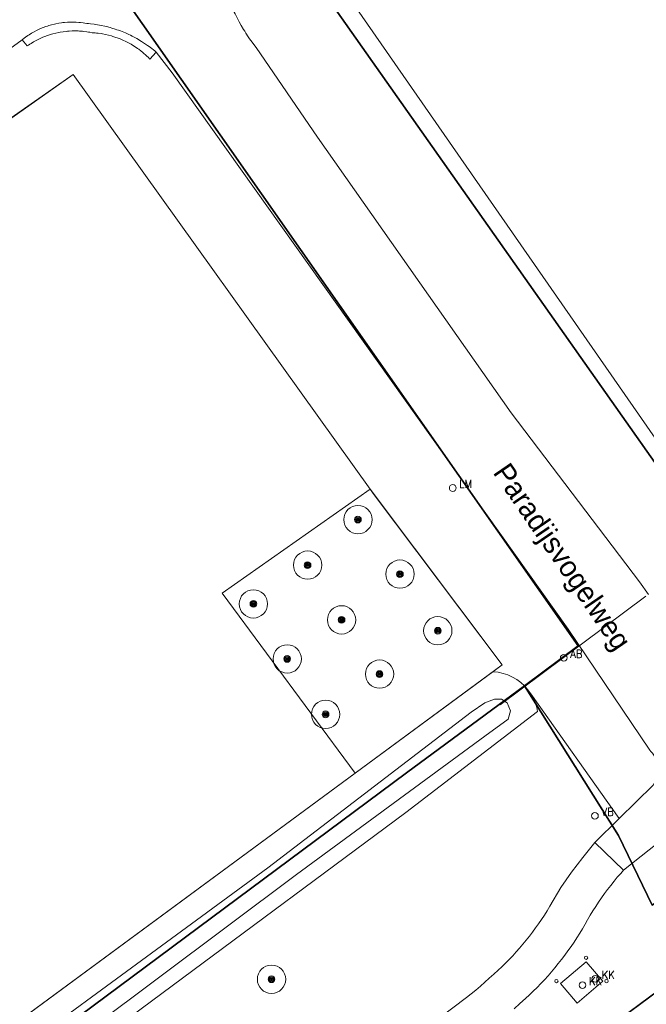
# Model space of a CAD drawing. Header units: metres. Extents: x 150385 to 171486, y 478588 to 485023.
# Tile 95 of 256: x 150743 to 150790, y 484127 to 484201. Entities that reach past the tile are written whole.
import ezdxf
from ezdxf.lldxf.tags import DXFTag

# ---------------------------------------------------------------- set-up
doc = ezdxf.new("R2010")
doc.units = ezdxf.units.M
doc.layers.add('B-WE-KG-GRENS_PERCEEL-GV', color=150, linetype='KG-PERCEEL', lineweight=30, true_color=0x007fff)
for name, color, linetype, lineweight in [('TOP-L-duiker', 7, 'Continuous', 0), ('TOP-L-terrein schutting raster hek leuning', 7, 'Continuous', 0), ('TOP-L-topo objecten punt', 7, 'Continuous', 0), ('TOP-L-topo objecten vlak', 7, 'Continuous', 0), ('TOP-T-topo huisnummering naamgeving', 7, 'Continuous', 0)]:
    doc.layers.add(name, color=color, linetype=linetype, lineweight=lineweight)
doc.styles.get("Standard").update_dxf_attribs({"font": 'NLCS-ISO.ttf'})
doc.styles.add('Style-INTL_ISO', font='INTL_ISO.shx')
doc.styles.add('Style-STANDARD', font='STANDARD.shx')
tags = doc.linetypes.add('KG-PERCEEL', pattern='A,5.5,-2,["P",Standard,S=1.8,R=0,X=-0.5,Y=-0.9],-2,5.5,-2,[5,NLCS.shx,S=0.75,R=0,X=0,Y=0],-2', length=19).pattern_tags.tags
tags[6] = DXFTag(74, 10)

# ---------------------------------------------------------------- blocks, each defined once
blk = doc.blocks.new('24')
at = {"layer": 'TOP-L-topo objecten punt'}
for radius in [1.056, 0.25, 0.182, 0.115, 0.05]:
    blk.add_circle((0, 0), radius, dxfattribs=at)
blk = doc.blocks.new('10')
at = {"layer": 'TOP-L-topo objecten punt'}
blk.add_circle((0, 0), 0.125, dxfattribs=at)
blk = doc.blocks.new('16')
at = {"layer": 'TOP-L-topo objecten punt'}
blk.add_circle((0, 0), 0.25, dxfattribs=at)
at = {"layer": 'TOP-L-topo objecten punt', "style": 'Style-STANDARD'}
blk.add_text('LM', height=0.6, dxfattribs=at).set_placement((0.483, 0))
blk = doc.blocks.new('119')
at = {"layer": 'TOP-L-topo objecten punt'}
blk.add_circle((0, 0), 0.25, dxfattribs=at)
at = {"layer": 'TOP-L-topo objecten punt', "style": 'Style-STANDARD'}
blk.add_text('KK', height=0.6, dxfattribs=at).set_placement((0.483, 0))
blk = doc.blocks.new('11')
at = {"layer": 'TOP-L-topo objecten punt'}
blk.add_circle((0, 0), 0.25, dxfattribs=at)
at = {"layer": 'TOP-L-topo objecten punt', "style": 'Style-STANDARD'}
blk.add_text('AB', height=0.6, dxfattribs=at).set_placement((0.483, 0))
blk = doc.blocks.new('14')
at = {"layer": 'TOP-L-topo objecten punt'}
blk.add_circle((0, 0), 0.25, dxfattribs=at)
at = {"layer": 'TOP-L-topo objecten punt', "style": 'Style-STANDARD'}
blk.add_text('VB', height=0.6, dxfattribs=at).set_placement((0.483, 0))

msp = doc.modelspace()

# ---------------------------------------------------------------- linework, layer by layer
at = {"layer": 'B-WE-KG-GRENS_PERCEEL-GV', "flags": 128}
for points in [[(150591.826, 483953.175), (150601.42, 483960.227), (150648.59, 483994.438), (150698.257, 484031.125), (150745.212, 484066.064), (150777.468, 484089.91), (150781.352, 484092.781), (150793.617, 484101.849), (150830.296, 484128.87), (150841.252, 484136.941), (150890.086, 484173.073), (150956.325, 484223.211), (151003.349, 484257.776), (151044.286, 484288.132), (151171.825, 484381.841), (151223.385, 484419.519), (151275.159, 484456.83), (151325.706, 484493.412), (151381.752, 484533.6), (151437.187, 484572.36), (151487.672, 484608.36), (151487.953, 484608.557), (151486.392, 484616.013), (151507.34, 484630.967), (151519.378, 484630.635), (151543.495, 484629.971), (151549.609, 484634.703), (151569.111, 484648.148), (151560.897, 484659.805), (151559.866, 484661.268), (151558.573, 484663.103), (151547.551, 484678.744), (151547.4, 484678.958), (151542.921, 484685.316), (151537.85, 484692.556), (151537.635, 484692.524), (151537.308, 484692.468), (151536.984, 484692.405), (151536.661, 484692.333), (151536.339, 484692.254), (151536.02, 484692.167), (151535.703, 484692.072), (151535.388, 484691.97), (151535.076, 484691.86), (151534.767, 484691.743), (151534.46, 484691.618), (151534.157, 484691.486), (151533.857, 484691.347), (151533.56, 484691.2), (151533.267, 484691.046), (151532.978, 484690.885), (151532.693, 484690.718), (151532.412, 484690.543), (151518.999, 484681.215), (151508.855, 484674.342), (151508.442, 484674.145), (151508.141, 484674.012), (151507.683, 484673.827), (151507.374, 484673.713), (151507.062, 484673.606), (151506.748, 484673.506), (151506.431, 484673.415), (151506.113, 484673.331), (151505.631, 484673.22), (151505.308, 484673.155), (151504.983, 484673.099), (151504.658, 484673.05), (151504.331, 484673.009), (151504.003, 484672.977), (151503.51, 484672.942), (151503.181, 484672.93), (151502.851, 484672.925), (151502.522, 484672.928), (151502.192, 484672.939), (151501.863, 484672.958), (151501.535, 484672.985), (151501.208, 484673.02), (151500.881, 484673.064), (151500.513, 484673.145), (151500.099, 484673.266), (151499.686, 484673.395), (151499.277, 484673.532), (151498.869, 484673.676), (151498.352, 484673.87), (151491.53, 484659.381), (151486.858, 484649.426), (151488.836, 484646.785), (151492.168, 484641.993), (151492.555, 484641.358), (151492.998, 484640.761), (151493.139, 484640.604), (151493.495, 484640.208), (151494.04, 484639.702), (151494.629, 484639.249), (151495.695, 484638.674), (151496.809, 484638.199), (151497.961, 484637.825), (151499.142, 484637.558), (151500.342, 484637.398), (151484.047, 484625.98), (151485.734, 484628.671), (151486.909, 484631.621), (151487.535, 484634.734), (151487.568, 484636.666), (151474.546, 484627.462), (151424.221, 484591.809), (151369.104, 484552.571), (151315.105, 484513.686), (151261.216, 484475.086), (151210.134, 484438.358), (151160.302, 484401.651), (151108.222, 484363.896), (151031.743, 484307.803), (150989.814, 484276.725), (150942.096, 484241.398), (150875.269, 484191.738), (150828.203, 484156.064), (150780.63, 484120.834), (150731.983, 484084.647), (150684.688, 484049.812), (150635.167, 484013.493), (150588.35, 483979.427), (150577.918, 483971.759)], [(150591.826, 483953.175), (150601.42, 483960.227), (150648.59, 483994.438), (150698.257, 484031.125), (150745.212, 484066.064), (150793.617, 484101.849), (150830.296, 484128.87), (150841.252, 484136.941), (150890.086, 484173.073), (150956.325, 484223.211), (151003.349, 484257.776), (151044.286, 484288.132), (151171.825, 484381.841), (151223.385, 484419.519), (151275.159, 484456.83), (151325.706, 484493.412), (151381.752, 484533.6), (151437.187, 484572.36), (151487.672, 484608.36), (151487.953, 484608.557), (151486.392, 484616.013), (151507.34, 484630.967), (151519.378, 484630.635), (151543.495, 484629.971), (151549.609, 484634.703), (151569.111, 484648.148), (151560.897, 484659.805), (151559.866, 484661.268), (151558.573, 484663.103), (151547.551, 484678.744), (151547.4, 484678.958), (151542.921, 484685.316), (151537.85, 484692.556), (151537.635, 484692.524), (151537.308, 484692.468), (151536.984, 484692.405), (151536.661, 484692.333), (151536.339, 484692.254), (151536.02, 484692.167), (151535.703, 484692.072), (151535.388, 484691.97), (151535.076, 484691.86), (151534.767, 484691.743), (151534.46, 484691.618), (151534.157, 484691.486), (151533.857, 484691.347), (151533.56, 484691.2), (151533.267, 484691.046), (151532.978, 484690.885), (151532.693, 484690.718), (151532.412, 484690.543), (151518.999, 484681.215), (151508.855, 484674.342), (151508.442, 484674.145), (151508.141, 484674.012), (151507.683, 484673.827), (151507.374, 484673.713), (151507.062, 484673.606), (151506.748, 484673.506), (151506.431, 484673.415), (151506.113, 484673.331), (151505.631, 484673.22), (151505.308, 484673.155), (151504.983, 484673.099), (151504.658, 484673.05), (151504.331, 484673.009), (151504.003, 484672.977), (151503.51, 484672.942), (151503.181, 484672.93), (151502.851, 484672.925), (151502.522, 484672.928), (151502.192, 484672.939), (151501.863, 484672.958), (151501.535, 484672.985), (151501.208, 484673.02), (151500.881, 484673.064), (151500.513, 484673.145), (151500.099, 484673.266), (151499.686, 484673.395), (151499.277, 484673.532), (151498.869, 484673.676), (151498.352, 484673.87), (151491.53, 484659.381), (151486.858, 484649.426), (151488.836, 484646.785), (151492.168, 484641.993), (151492.555, 484641.358), (151492.998, 484640.761), (151493.139, 484640.604), (151493.495, 484640.208), (151494.04, 484639.702), (151494.629, 484639.249), (151495.695, 484638.674), (151496.809, 484638.199), (151497.961, 484637.825), (151499.142, 484637.558), (151500.342, 484637.398), (151484.047, 484625.98), (151485.734, 484628.671), (151486.909, 484631.621), (151487.535, 484634.734), (151487.568, 484636.666), (151474.546, 484627.462), (151424.221, 484591.809), (151369.104, 484552.571), (151315.105, 484513.686), (151261.216, 484475.086), (151210.134, 484438.358), (151160.302, 484401.651), (151108.222, 484363.896), (151031.743, 484307.803), (150989.814, 484276.725), (150942.096, 484241.398), (150875.269, 484191.738), (150828.203, 484156.064), (150780.63, 484120.834), (150731.983, 484084.647), (150684.688, 484049.812), (150635.167, 484013.493), (150588.35, 483979.427), (150577.918, 483971.759)], [(150591.826, 483953.175), (150601.42, 483960.227), (150648.59, 483994.438), (150698.257, 484031.125), (150745.212, 484066.064), (150777.468, 484089.91), (150781.352, 484092.781), (150793.617, 484101.849), (150830.296, 484128.87), (150841.252, 484136.941), (150890.086, 484173.073), (150956.325, 484223.211), (151003.349, 484257.776), (151044.286, 484288.132), (151171.825, 484381.841), (151223.385, 484419.519), (151275.159, 484456.83), (151325.706, 484493.412), (151381.752, 484533.6), (151437.187, 484572.36), (151487.672, 484608.36), (151487.953, 484608.557), (151486.392, 484616.013), (151507.34, 484630.967), (151519.378, 484630.635), (151543.495, 484629.971), (151549.609, 484634.703), (151569.111, 484648.148), (151560.897, 484659.805), (151559.866, 484661.268), (151558.573, 484663.103), (151547.551, 484678.744), (151547.4, 484678.958), (151542.921, 484685.316), (151537.85, 484692.556), (151537.635, 484692.524), (151537.308, 484692.468), (151536.984, 484692.405), (151536.661, 484692.333), (151536.339, 484692.254), (151536.02, 484692.167), (151535.703, 484692.072), (151535.388, 484691.97), (151535.076, 484691.86), (151534.767, 484691.743), (151534.46, 484691.618), (151534.157, 484691.486), (151533.857, 484691.347), (151533.56, 484691.2), (151533.267, 484691.046), (151532.978, 484690.885), (151532.693, 484690.718), (151532.412, 484690.543), (151518.999, 484681.215), (151508.855, 484674.342), (151508.442, 484674.145), (151508.141, 484674.012), (151507.683, 484673.827), (151507.374, 484673.713), (151507.062, 484673.606), (151506.748, 484673.506), (151506.431, 484673.415), (151506.113, 484673.331), (151505.631, 484673.22), (151505.308, 484673.155), (151504.983, 484673.099), (151504.658, 484673.05), (151504.331, 484673.009), (151504.003, 484672.977), (151503.51, 484672.942), (151503.181, 484672.93), (151502.851, 484672.925), (151502.522, 484672.928), (151502.192, 484672.939), (151501.863, 484672.958), (151501.535, 484672.985), (151501.208, 484673.02), (151500.881, 484673.064), (151500.513, 484673.145), (151500.099, 484673.266), (151499.686, 484673.395), (151499.277, 484673.532), (151498.869, 484673.676), (151498.352, 484673.87), (151491.53, 484659.381), (151486.858, 484649.426), (151488.836, 484646.785), (151492.168, 484641.993), (151492.555, 484641.358), (151492.998, 484640.761), (151493.139, 484640.604), (151493.495, 484640.208), (151494.04, 484639.702), (151494.629, 484639.249), (151495.695, 484638.674), (151496.809, 484638.199), (151497.961, 484637.825), (151499.142, 484637.558), (151500.342, 484637.398), (151484.047, 484625.98), (151485.734, 484628.671), (151486.909, 484631.621), (151487.535, 484634.734), (151487.568, 484636.666), (151474.546, 484627.462), (151424.221, 484591.809), (151369.104, 484552.571), (151315.105, 484513.686), (151261.216, 484475.086), (151210.134, 484438.358), (151160.302, 484401.651), (151108.222, 484363.896), (151031.743, 484307.803), (150989.814, 484276.725), (150942.096, 484241.398), (150875.269, 484191.738), (150828.203, 484156.064), (150780.63, 484120.834), (150731.983, 484084.647), (150684.688, 484049.812), (150635.167, 484013.493), (150588.35, 483979.427), (150577.918, 483971.759)], [(150591.826, 483953.175), (150601.42, 483960.227), (150648.59, 483994.438), (150698.257, 484031.125), (150745.212, 484066.064), (150777.468, 484089.91), (150781.352, 484092.781), (150793.617, 484101.849), (150830.296, 484128.87), (150841.252, 484136.941), (150890.086, 484173.073), (150956.325, 484223.211), (151003.349, 484257.776), (151044.286, 484288.132), (151171.825, 484381.841), (151223.385, 484419.519), (151275.159, 484456.83), (151325.706, 484493.412), (151381.752, 484533.6), (151437.187, 484572.36), (151487.672, 484608.36), (151487.953, 484608.557), (151486.392, 484616.013), (151507.34, 484630.967), (151519.378, 484630.635), (151543.495, 484629.971), (151549.609, 484634.703), (151569.111, 484648.148), (151560.897, 484659.805), (151559.866, 484661.268), (151558.573, 484663.103), (151547.551, 484678.744), (151547.4, 484678.958), (151542.921, 484685.316), (151537.85, 484692.556), (151537.635, 484692.524), (151537.308, 484692.468), (151536.984, 484692.405), (151536.661, 484692.333), (151536.339, 484692.254), (151536.02, 484692.167), (151535.703, 484692.072), (151535.388, 484691.97), (151535.076, 484691.86), (151534.767, 484691.743), (151534.46, 484691.618), (151534.157, 484691.486), (151533.857, 484691.347), (151533.56, 484691.2), (151533.267, 484691.046), (151532.978, 484690.885), (151532.693, 484690.718), (151532.412, 484690.543), (151518.999, 484681.215), (151508.855, 484674.342), (151508.442, 484674.145), (151508.141, 484674.012), (151507.683, 484673.827), (151507.374, 484673.713), (151507.062, 484673.606), (151506.748, 484673.506), (151506.431, 484673.415), (151506.113, 484673.331), (151505.631, 484673.22), (151505.308, 484673.155), (151504.983, 484673.099), (151504.658, 484673.05), (151504.331, 484673.009), (151504.003, 484672.977), (151503.51, 484672.942), (151503.181, 484672.93), (151502.851, 484672.925), (151502.522, 484672.928), (151502.192, 484672.939), (151501.863, 484672.958), (151501.535, 484672.985), (151501.208, 484673.02), (151500.881, 484673.064), (151500.513, 484673.145), (151500.099, 484673.266), (151499.686, 484673.395), (151499.277, 484673.532), (151498.869, 484673.676), (151498.352, 484673.87), (151491.53, 484659.381), (151486.858, 484649.426), (151488.836, 484646.785), (151492.168, 484641.993), (151492.555, 484641.358), (151492.998, 484640.761), (151493.139, 484640.604), (151493.495, 484640.208), (151494.04, 484639.702), (151494.629, 484639.249), (151495.695, 484638.674), (151496.809, 484638.199), (151497.961, 484637.825), (151499.142, 484637.558), (151500.342, 484637.398), (151484.047, 484625.98), (151485.734, 484628.671), (151486.909, 484631.621), (151487.535, 484634.734), (151487.568, 484636.666), (151474.546, 484627.462), (151424.221, 484591.809), (151369.104, 484552.571), (151315.105, 484513.686), (151261.216, 484475.086), (151210.134, 484438.358), (151160.302, 484401.651), (151108.222, 484363.896), (151031.743, 484307.803), (150989.814, 484276.725), (150942.096, 484241.398), (150875.269, 484191.738), (150828.203, 484156.064), (150780.63, 484120.834), (150731.983, 484084.647), (150684.688, 484049.812), (150635.167, 484013.493), (150588.35, 483979.427), (150577.918, 483971.759)], [(150591.826, 483953.175), (150601.42, 483960.227), (150648.59, 483994.438), (150698.257, 484031.125), (150745.212, 484066.064), (150793.617, 484101.849), (150830.296, 484128.87), (150841.252, 484136.941), (150890.086, 484173.073), (150956.325, 484223.211), (151003.349, 484257.776), (151044.286, 484288.132), (151171.825, 484381.841), (151223.385, 484419.519), (151275.159, 484456.83), (151325.706, 484493.412), (151381.752, 484533.6), (151437.187, 484572.36), (151487.672, 484608.36), (151487.953, 484608.557), (151486.392, 484616.013), (151507.34, 484630.967), (151519.378, 484630.635), (151543.495, 484629.971), (151549.609, 484634.703), (151569.111, 484648.148), (151560.897, 484659.805), (151559.866, 484661.268), (151558.573, 484663.103), (151547.551, 484678.744), (151547.4, 484678.958), (151542.921, 484685.316), (151537.85, 484692.556), (151537.635, 484692.524), (151537.308, 484692.468), (151536.984, 484692.405), (151536.661, 484692.333), (151536.339, 484692.254), (151536.02, 484692.167), (151535.703, 484692.072), (151535.388, 484691.97), (151535.076, 484691.86), (151534.767, 484691.743), (151534.46, 484691.618), (151534.157, 484691.486), (151533.857, 484691.347), (151533.56, 484691.2), (151533.267, 484691.046), (151532.978, 484690.885), (151532.693, 484690.718), (151532.412, 484690.543), (151518.999, 484681.215), (151508.855, 484674.342), (151508.442, 484674.145), (151508.141, 484674.012), (151507.683, 484673.827), (151507.374, 484673.713), (151507.062, 484673.606), (151506.748, 484673.506), (151506.431, 484673.415), (151506.113, 484673.331), (151505.631, 484673.22), (151505.308, 484673.155), (151504.983, 484673.099), (151504.658, 484673.05), (151504.331, 484673.009), (151504.003, 484672.977), (151503.51, 484672.942), (151503.181, 484672.93), (151502.851, 484672.925), (151502.522, 484672.928), (151502.192, 484672.939), (151501.863, 484672.958), (151501.535, 484672.985), (151501.208, 484673.02), (151500.881, 484673.064), (151500.513, 484673.145), (151500.099, 484673.266), (151499.686, 484673.395), (151499.277, 484673.532), (151498.869, 484673.676), (151498.352, 484673.87), (151491.53, 484659.381), (151486.858, 484649.426), (151488.836, 484646.785), (151492.168, 484641.993), (151492.555, 484641.358), (151492.998, 484640.761), (151493.139, 484640.604), (151493.495, 484640.208), (151494.04, 484639.702), (151494.629, 484639.249), (151495.695, 484638.674), (151496.809, 484638.199), (151497.961, 484637.825), (151499.142, 484637.558), (151500.342, 484637.398), (151484.047, 484625.98), (151485.734, 484628.671), (151486.909, 484631.621), (151487.535, 484634.734), (151487.568, 484636.666), (151474.546, 484627.462), (151424.221, 484591.809), (151369.104, 484552.571), (151315.105, 484513.686), (151261.216, 484475.086), (151210.134, 484438.358), (151160.302, 484401.651), (151108.222, 484363.896), (151031.743, 484307.803), (150989.814, 484276.725), (150942.096, 484241.398), (150875.269, 484191.738), (150828.203, 484156.064), (150780.63, 484120.834), (150731.983, 484084.647), (150684.688, 484049.812), (150635.167, 484013.493), (150588.35, 483979.427), (150577.918, 483971.759)], [(150577.918, 483971.759), (150588.35, 483979.427), (150635.167, 484013.493), (150684.688, 484049.812), (150731.983, 484084.647), (150780.63, 484120.834), (150828.203, 484156.064), (150875.269, 484191.738), (150942.096, 484241.398), (150989.814, 484276.725), (151031.743, 484307.803), (151108.222, 484363.896), (151160.302, 484401.651), (151210.134, 484438.358), (151261.216, 484475.086), (151315.105, 484513.686), (151369.104, 484552.571), (151424.221, 484591.809), (151474.546, 484627.462), (151487.568, 484636.666), (151487.59, 484637.909), (151487.074, 484641.042), (151485.093, 484644.461), (151483.214, 484647.073), (151460.104, 484646.977), (151443.842, 484646.91), (151434.693, 484646.872), (151434.588, 484646.872), (151431.329, 484646.858)], [(150577.918, 483971.759), (150588.35, 483979.427), (150635.167, 484013.493), (150684.688, 484049.812), (150731.983, 484084.647), (150780.63, 484120.834), (150828.203, 484156.064), (150875.269, 484191.738), (150942.096, 484241.398), (150989.814, 484276.725), (151031.743, 484307.803), (151108.222, 484363.896), (151160.302, 484401.651), (151210.134, 484438.358), (151261.216, 484475.086), (151315.105, 484513.686), (151369.104, 484552.571), (151424.221, 484591.809), (151474.546, 484627.462), (151487.568, 484636.666), (151487.59, 484637.909), (151487.074, 484641.042), (151485.093, 484644.461), (151483.214, 484647.073), (151460.104, 484646.977), (151443.842, 484646.91)], [(150577.918, 483971.759), (150588.35, 483979.427), (150635.167, 484013.493), (150684.688, 484049.812), (150731.983, 484084.647), (150780.63, 484120.834), (150828.203, 484156.064), (150875.269, 484191.738), (150942.096, 484241.398), (150989.814, 484276.725), (151031.743, 484307.803), (151108.222, 484363.896), (151160.302, 484401.651), (151210.134, 484438.358), (151261.216, 484475.086), (151315.105, 484513.686), (151369.104, 484552.571), (151424.221, 484591.809), (151474.546, 484627.462), (151487.568, 484636.666), (151487.59, 484637.909), (151487.074, 484641.042), (151485.093, 484644.461), (151483.214, 484647.073), (151460.104, 484646.977), (151443.842, 484646.91), (151434.693, 484646.872), (151434.588, 484646.872), (151431.329, 484646.858)], [(150577.918, 483971.759), (150588.35, 483979.427), (150635.167, 484013.493), (150684.688, 484049.812), (150731.983, 484084.647), (150780.63, 484120.834), (150828.203, 484156.064), (150875.269, 484191.738), (150942.096, 484241.398), (150989.814, 484276.725), (151031.743, 484307.803), (151108.222, 484363.896), (151160.302, 484401.651), (151210.134, 484438.358), (151261.216, 484475.086), (151315.105, 484513.686), (151369.104, 484552.571), (151424.221, 484591.809), (151474.546, 484627.462), (151487.568, 484636.666), (151487.59, 484637.909), (151487.074, 484641.042), (151485.093, 484644.461), (151483.214, 484647.073), (151460.104, 484646.977), (151443.842, 484646.91), (151434.693, 484646.872), (151434.588, 484646.872), (151431.329, 484646.858)], [(150577.918, 483971.759), (150588.35, 483979.427), (150635.167, 484013.493), (150684.688, 484049.812), (150731.983, 484084.647), (150780.63, 484120.834), (150828.203, 484156.064), (150875.269, 484191.738), (150942.096, 484241.398), (150989.814, 484276.725), (151031.743, 484307.803), (151108.222, 484363.896), (151160.302, 484401.651), (151210.134, 484438.358), (151261.216, 484475.086), (151315.105, 484513.686), (151369.104, 484552.571), (151424.221, 484591.809), (151474.546, 484627.462), (151487.568, 484636.666), (151487.59, 484637.909), (151487.074, 484641.042), (151485.093, 484644.461), (151483.214, 484647.073), (151460.104, 484646.977), (151443.842, 484646.91)], [(150654.178, 484441.986), (150654.888, 484440.96), (150701.778, 484373.665), (150748.897, 484306.531), (150788.434, 484250.398), (150787.27, 484244.47), (150782.94, 484236.35), (150777.05, 484230.56), (150746.106, 484208.783), (150784.558, 484153.854), (150780.57, 484150.87), (150787.574, 484139.714), (150790.072, 484134.524), (150807.308, 484146.873), (150805.506, 484148.512), (150800.726, 484154.107), (150794.615, 484161.38), (150763.083, 484206.147), (150793.68, 484228.85), (150815.74, 484245.219), (150714.5, 484388.53), (150669.764, 484452.702)], [(150654.178, 484441.986), (150654.888, 484440.96), (150701.778, 484373.665), (150748.897, 484306.531), (150788.434, 484250.398), (150787.27, 484244.47), (150782.94, 484236.35), (150777.05, 484230.56), (150746.106, 484208.783), (150784.558, 484153.854), (150780.57, 484150.87), (150787.574, 484139.714), (150790.072, 484134.524), (150807.308, 484146.873), (150805.506, 484148.512), (150800.726, 484154.107), (150794.615, 484161.38), (150763.083, 484206.147), (150793.68, 484228.85), (150815.74, 484245.219), (150714.5, 484388.53), (150669.764, 484452.702)], [(150654.178, 484441.986), (150654.888, 484440.96), (150701.778, 484373.665), (150748.897, 484306.531), (150788.434, 484250.398), (150787.27, 484244.47), (150782.94, 484236.35), (150777.05, 484230.56), (150746.106, 484208.783), (150784.558, 484153.854), (150780.57, 484150.87), (150787.574, 484139.714), (150790.072, 484134.524), (150807.308, 484146.873), (150805.506, 484148.512), (150800.726, 484154.107), (150794.615, 484161.38), (150763.083, 484206.147), (150793.68, 484228.85), (150815.74, 484245.219), (150714.5, 484388.53), (150669.764, 484452.702)], [(150438.143, 484293.463), (150617.354, 484039.265), (150621.62, 484033.265), (150700.85, 484091.654), (150771.79, 484144.4), (150780.57, 484150.87), (150784.558, 484153.854), (150746.106, 484208.783), (150777.05, 484230.56), (150782.94, 484236.35), (150787.27, 484244.47), (150788.434, 484250.398), (150748.897, 484306.531), (150701.778, 484373.665), (150654.888, 484440.96), (150654.178, 484441.986)], [(150438.143, 484293.463), (150617.354, 484039.265), (150621.62, 484033.265), (150700.85, 484091.654), (150771.79, 484144.4), (150780.57, 484150.87), (150784.558, 484153.854), (150746.106, 484208.783), (150777.05, 484230.56), (150782.94, 484236.35), (150787.27, 484244.47), (150788.434, 484250.398), (150748.897, 484306.531), (150701.778, 484373.665), (150654.888, 484440.96), (150654.178, 484441.986)], [(150438.143, 484293.463), (150617.354, 484039.265), (150621.62, 484033.265), (150700.85, 484091.654), (150771.79, 484144.4), (150780.57, 484150.87), (150784.558, 484153.854), (150746.106, 484208.783), (150777.05, 484230.56), (150782.94, 484236.35), (150787.27, 484244.47), (150788.434, 484250.398), (150748.897, 484306.531), (150701.778, 484373.665), (150654.888, 484440.96), (150654.178, 484441.986)], [(150438.143, 484293.463), (150617.354, 484039.265), (150621.62, 484033.265), (150700.85, 484091.654), (150771.79, 484144.4), (150780.57, 484150.87), (150784.558, 484153.854), (150746.106, 484208.783), (150777.05, 484230.56), (150782.94, 484236.35), (150787.27, 484244.47), (150788.434, 484250.398), (150748.897, 484306.531), (150701.778, 484373.665), (150654.888, 484440.96), (150654.178, 484441.986)], [(150438.143, 484293.463), (150617.354, 484039.265), (150621.62, 484033.265), (150700.85, 484091.654), (150771.79, 484144.4), (150780.57, 484150.87), (150784.558, 484153.854), (150746.106, 484208.783), (150777.05, 484230.56), (150782.94, 484236.35), (150787.27, 484244.47), (150788.434, 484250.398), (150748.897, 484306.531), (150701.778, 484373.665), (150654.888, 484440.96), (150654.178, 484441.986)], [(150654.178, 484441.986), (150654.888, 484440.96), (150701.778, 484373.665), (150748.897, 484306.531), (150788.434, 484250.398), (150787.27, 484244.47), (150782.94, 484236.35), (150777.05, 484230.56), (150746.106, 484208.783), (150784.558, 484153.854), (150780.57, 484150.87), (150787.574, 484139.714), (150790.072, 484134.524), (150807.308, 484146.873), (150805.506, 484148.512), (150800.726, 484154.107), (150794.615, 484161.38), (150803.965, 484168.315), (150847.196, 484200.692)], [(150654.178, 484441.986), (150654.888, 484440.96), (150701.778, 484373.665), (150748.897, 484306.531), (150788.434, 484250.398), (150787.27, 484244.47), (150782.94, 484236.35), (150777.05, 484230.56), (150746.106, 484208.783), (150784.558, 484153.854), (150780.57, 484150.87), (150787.574, 484139.714), (150790.072, 484134.524), (150807.308, 484146.873), (150805.506, 484148.512), (150800.726, 484154.107), (150794.615, 484161.38), (150803.965, 484168.315), (150847.196, 484200.692)]]:
    msp.add_lwpolyline(points, dxfattribs=at)
at = {"layer": 'B-WE-KG-GRENS_PERCEEL-GV'}
for points in [[(151337.375, 484565.944), (151314.979, 484546.406), (151291.932, 484527.187), (151281.098, 484519.057), (151259.91, 484503.79), (151176.845, 484443.51), (151100.885, 484388.095), (151020.195, 484328.915), (150941.96, 484271.03), (150859.885, 484210.195), (150847.196, 484200.692), (150803.965, 484168.315), (150794.615, 484161.38), (150800.726, 484154.107), (150805.506, 484148.512), (150807.308, 484146.873), (150790.072, 484134.524), (150787.574, 484139.714), (150780.57, 484150.87), (150771.79, 484144.4), (150700.85, 484091.654), (150621.62, 484033.265), (150582.156, 484004.322), (150563.685, 483990.776)], [(151337.375, 484565.944), (151314.979, 484546.406), (151291.932, 484527.187), (151281.098, 484519.057), (151259.91, 484503.79), (151176.845, 484443.51), (151100.885, 484388.095), (151020.195, 484328.915), (150941.96, 484271.03), (150859.885, 484210.195), (150847.196, 484200.692), (150803.965, 484168.315), (150794.615, 484161.38), (150800.726, 484154.107), (150805.506, 484148.512), (150807.308, 484146.873), (150790.072, 484134.524), (150787.574, 484139.714), (150780.57, 484150.87), (150771.79, 484144.4), (150700.85, 484091.654), (150621.62, 484033.265), (150582.156, 484004.322), (150563.685, 483990.776)], [(150859.885, 484210.195), (150847.196, 484200.692), (150825.144, 484184.177), (150803.965, 484168.315), (150794.615, 484161.38), (150800.726, 484154.107), (150805.506, 484148.512), (150807.308, 484146.873), (150790.072, 484134.524), (150787.574, 484139.714), (150780.57, 484150.87), (150771.79, 484144.4), (150700.85, 484091.654), (150621.62, 484033.265), (150582.156, 484004.322), (150563.685, 483990.776)], [(150859.885, 484210.195), (150847.196, 484200.692), (150825.144, 484184.177), (150803.965, 484168.315), (150794.615, 484161.38), (150800.726, 484154.107), (150805.506, 484148.512), (150807.308, 484146.873), (150790.072, 484134.524), (150787.574, 484139.714), (150780.57, 484150.87), (150771.79, 484144.4), (150700.85, 484091.654), (150621.62, 484033.265), (150582.156, 484004.322), (150563.685, 483990.776)], [(150859.885, 484210.195), (150847.196, 484200.692), (150825.144, 484184.177), (150803.965, 484168.315), (150794.615, 484161.38), (150800.726, 484154.107), (150805.506, 484148.512), (150807.308, 484146.873), (150790.072, 484134.524), (150787.574, 484139.714), (150780.57, 484150.87), (150771.79, 484144.4), (150700.85, 484091.654), (150621.62, 484033.265), (150582.156, 484004.322), (150563.685, 483990.776)]]:
    msp.add_lwpolyline(points, dxfattribs=at)
at = {"layer": 'B-WE-KG-GRENS_PERCEEL-GV', "flags": 128}
msp.add_lwpolyline([(150825.144, 484184.177), (150793.68, 484228.85), (150763.083, 484206.147), (150794.615, 484161.38), (150803.965, 484168.315)], close=True, dxfattribs=at)
msp.add_lwpolyline([(150825.144, 484184.177), (150793.68, 484228.85), (150763.083, 484206.147), (150794.615, 484161.38), (150803.965, 484168.315)], close=True, dxfattribs=at)
msp.add_lwpolyline([(150825.144, 484184.177), (150793.68, 484228.85), (150763.083, 484206.147), (150794.615, 484161.38), (150803.965, 484168.315)], close=True, dxfattribs=at)
at = {"layer": 'TOP-L-duiker', "color": 7, "linetype": 'Continuous', "lineweight": 0, "flags": 128}
msp.add_lwpolyline([(150778.76, 484149.45), (150789.618, 484157.545)], dxfattribs=at)
at = {"layer": 'TOP-L-terrein schutting raster hek leuning', "color": 7, "linetype": 'Continuous', "lineweight": 0, "flags": 128}
for points in [[(150839.229, 484203.17), (150791.315, 484167.854), (150764.177, 484206.958), (150811.693, 484242.216), (150839.229, 484203.17)], [(150705.277, 484098.212), (150767.955, 484144.365), (150778.907, 484152.43), (150769.066, 484165.523), (150746.932, 484196.426), (150692.605, 484158.061), (150694.234, 484155.382), (150691.843, 484153.719), (150690.16, 484156.314)]]:
    msp.add_lwpolyline(points, dxfattribs=at)
at = {"layer": 'TOP-L-topo objecten vlak', "color": 7, "linetype": 'Continuous', "lineweight": 18, "flags": 128}
for points in [[(150764.177, 484206.958), (150811.693, 484242.216), (150839.229, 484203.17), (150791.315, 484167.854), (150764.177, 484206.958)], [(150789.804, 484157.683), (150789.137, 484158.625), (150779.569, 484171.212), (150765.156, 484191.748), (150760.566, 484198.449), (150760.474, 484198.566), (150760.276, 484198.828), (150760.085, 484199.095), (150759.992, 484199.23), (150759.81, 484199.504), (150759.722, 484199.642), (150759.635, 484199.782), (150759.467, 484200.064), (150759.306, 484200.35), (150759.228, 484200.495), (150759.078, 484200.787), (150759.005, 484200.934), (150758.934, 484201.082), (150758.865, 484201.231), (150758.798, 484201.381), (150758.733, 484201.532)], [(150743.142, 484199.015), (150743.295, 484199.134), (150743.382, 484199.199), (150743.56, 484199.324), (150743.65, 484199.383), (150743.834, 484199.498), (150743.928, 484199.552), (150744.023, 484199.605), (150744.215, 484199.706), (150744.411, 484199.799), (150744.51, 484199.843), (150744.711, 484199.926), (150744.915, 484200.001), (150745.018, 484200.035), (150745.121, 484200.068), (150745.225, 484200.099), (150745.33, 484200.128), (150745.54, 484200.18), (150745.646, 484200.203), (150745.86, 484200.243), (150746.074, 484200.276), (150746.182, 484200.289), (150746.29, 484200.3), (150746.506, 484200.317), (150746.723, 484200.325), (150746.832, 484200.326), (150746.94, 484200.326), (150747.049, 484200.323), (150747.157, 484200.318), (150747.374, 484200.303), (150747.481, 484200.292), (150747.697, 484200.265), (150747.804, 484200.248), (150747.956, 484200.237), (150748.091, 484200.225), (150748.226, 484200.211), (150748.494, 484200.177), (150748.762, 484200.134), (150748.895, 484200.111), (150749.028, 484200.085), (150749.292, 484200.027), (150749.424, 484199.995), (150749.686, 484199.926), (150749.816, 484199.888), (150750.074, 484199.807), (150750.203, 484199.764), (150750.33, 484199.719), (150750.457, 484199.671), (150750.709, 484199.572), (150750.834, 484199.519), (150751.081, 484199.408), (150751.203, 484199.35), (150751.324, 484199.29), (150751.445, 484199.228), (150751.683, 484199.1), (150751.801, 484199.033), (150751.917, 484198.964), (150752.033, 484198.893), (150752.261, 484198.747), (150752.485, 484198.595), (150752.595, 484198.516), (150752.704, 484198.435), (150752.811, 484198.353), (150752.918, 484198.27), (150753.023, 484198.185), (150753.127, 484198.098)], [(150743.142, 484199.015), (150743.52, 484198.56), (150743.612, 484198.623), (150743.705, 484198.684), (150743.799, 484198.743), (150743.991, 484198.857), (150744.088, 484198.911), (150744.186, 484198.964), (150744.386, 484199.064), (150744.487, 484199.111), (150744.691, 484199.2), (150744.898, 484199.281), (150745.003, 484199.319), (150745.108, 484199.355), (150745.321, 484199.422), (150745.428, 484199.452), (150745.644, 484199.507), (150745.862, 484199.554), (150745.972, 484199.575), (150746.192, 484199.61), (150746.413, 484199.637), (150746.524, 484199.648), (150746.635, 484199.657), (150746.857, 484199.668), (150746.969, 484199.671), (150747.08, 484199.671), (150747.303, 484199.667), (150747.414, 484199.662), (150747.636, 484199.645), (150747.747, 484199.634), (150747.968, 484199.605), (150748.078, 484199.588), (150748.188, 484199.569), (150748.344, 484199.538), (150748.571, 484199.523), (150748.684, 484199.512), (150748.797, 484199.499), (150749.022, 484199.468), (150749.134, 484199.449), (150749.357, 484199.406), (150749.578, 484199.355), (150749.798, 484199.296), (150749.907, 484199.264), (150750.123, 484199.193), (150750.23, 484199.155), (150750.442, 484199.074), (150750.547, 484199.03), (150750.651, 484198.984), (150750.857, 484198.888), (150750.958, 484198.837), (150751.059, 484198.785), (150751.258, 484198.674), (150751.355, 484198.616), (150751.548, 484198.495), (150751.736, 484198.368), (150751.828, 484198.301), (150752.009, 484198.164), (150752.098, 484198.093), (150752.185, 484198.02), (150752.356, 484197.871), (150752.44, 484197.793), (150752.522, 484197.715), (150752.657, 484197.579), (150753.127, 484198.098)], [(150740.621, 484197.207), (150743.142, 484199.015)], [(150753.127, 484198.098), (150754.323, 484196.553), (150783.812, 484155.094), (150789.914, 484146.071), (150789.992, 484145.987), (150790.104, 484145.847), (150790.204, 484145.698), (150790.29, 484145.54)], [(150769.066, 484165.523), (150746.932, 484196.426), (150706.195, 484167.983), (150692.605, 484158.061), (150694.234, 484155.382), (150691.843, 484153.719), (150690.16, 484156.314), (150676.007, 484146.906), (150678.442, 484139.312), (150680.831, 484131.865), (150681.657, 484129.289)], [(150769.066, 484165.523), (150758.045, 484157.771), (150767.955, 484144.365)], [(150778.219, 484151.923), (150778.907, 484152.43), (150769.364, 484165.107), (150769.066, 484165.523)], [(150778.219, 484151.923), (150767.955, 484144.365)], [(150781.041, 484150.28), (150780.824, 484150.584), (150780.576, 484150.864), (150780.3, 484151.117), (150779.999, 484151.339), (150779.676, 484151.528), (150779.336, 484151.683), (150778.981, 484151.801), (150778.616, 484151.882), (150778.244, 484151.924), (150778.219, 484151.923)], [(150622.266, 484031.061), (150702.06, 484089.779), (150771.72, 484141.44), (150781.55, 484148.97), (150781.488, 484149.255), (150781.375, 484149.612), (150781.226, 484149.955), (150781.041, 484150.28)], [(150781.041, 484150.28), (150787.634, 484140.999)], [(150622.266, 484031.061), (150622.148, 484031.714), (150649.501, 484052.362), (150678.662, 484074.066), (150702.471, 484091.601), (150713.915, 484099.977), (150725.833, 484108.775), (150734.685, 484115.233), (150743.127, 484121.502), (150763.58, 484136.817), (150777.616, 484147.118), (150779.349, 484148.381), (150779.529, 484149.008), (150779.272, 484149.62), (150778.849, 484149.878), (150778.334, 484149.878), (150777.616, 484149.602), (150776.586, 484148.921), (150761.446, 484137.325), (150706.425, 484096.99), (150620.65, 484033.436), (150619.83, 484034.411)], [(150790.29, 484145.54), (150790.362, 484145.375), (150790.42, 484145.205), (150790.462, 484145.031), (150790.489, 484144.853), (150790.501, 484144.674), (150790.496, 484144.495), (150790.477, 484144.316), (150790.441, 484144.14), (150790.391, 484143.968), (150790.326, 484143.8), (150790.246, 484143.639), (150790.152, 484143.486), (150787.634, 484140.999)], [(150767.955, 484144.365), (150705.6, 484098.45), (150705.277, 484098.212)], [(150793.086, 484141.207), (150787.95, 484137.135)], [(150787.634, 484140.999), (150785.816, 484139.202)], [(150785.816, 484139.202), (150784.905, 484138.085), (150784.075, 484136.987), (150783.284, 484135.861), (150782.453, 484134.446), (150782.255, 484134.117), (150782.05, 484133.792), (150781.84, 484133.47), (150781.623, 484133.153), (150781.401, 484132.839), (150781.173, 484132.53), (150780.94, 484132.225), (150780.7, 484131.924), (150780.456, 484131.628), (150780.206, 484131.337), (150779.95, 484131.05), (150779.689, 484130.767), (150779.424, 484130.49), (150779.153, 484130.218), (150778.877, 484129.95), (150778.596, 484129.688), (150778.274, 484129.382), (150777.949, 484129.081), (150777.619, 484128.784), (150777.284, 484128.493), (150776.946, 484128.206), (150776.603, 484127.923), (150776.257, 484127.646), (150773.402, 484125.481)], [(150787.95, 484137.135), (150785.816, 484139.202)], [(150787.95, 484137.135), (150787.739, 484136.9), (150787.487, 484136.607), (150787.241, 484136.309), (150787, 484136.007), (150786.765, 484135.701), (150786.535, 484135.391), (150786.31, 484135.077), (150786.091, 484134.759), (150785.877, 484134.437), (150785.669, 484134.112), (150785.467, 484133.783), (150785.271, 484133.45), (150785.081, 484133.114), (150784.896, 484132.775), (150784.691, 484132.437), (150784.479, 484132.102), (150784.262, 484131.771), (150784.039, 484131.444), (150783.81, 484131.121), (150783.576, 484130.802), (150783.336, 484130.487), (150783.09, 484130.176), (150782.84, 484129.87), (150782.583, 484129.568), (150782.322, 484129.271), (150782.055, 484128.978), (150781.783, 484128.69), (150781.507, 484128.407), (150781.225, 484128.129), (150780.938, 484127.856), (150780.647, 484127.588), (150780.225, 484127.194), (150779.797, 484126.804)], [(150786.413, 484128.858), (150784.488, 484127.224), (150783.246, 484128.69), (150785.16, 484130.316), (150786.413, 484128.858)]]:
    msp.add_lwpolyline(points, dxfattribs=at)

# ---------------------------------------------------------------- block references
at = {"layer": 'TOP-L-topo objecten punt'}
for name, p in [('16', (150775.22, 484165.616)), ('24', (150768.16, 484163.26)), ('24', (150764.41, 484159.87)), ('24', (150771.29, 484159.2)), ('24', (150760.37, 484156.98)), ('24', (150766.94, 484155.79)), ('24', (150774.11, 484154.98)), ('24', (150762.89, 484152.88)), ('11', (150783.495, 484152.961)), ('24', (150769.77, 484151.75)), ('24', (150765.75, 484148.75)), ('14', (150785.82, 484141.19)), ('10', (150785.159, 484130.613)), ('24', (150761.719, 484129.012)), ('119', (150785.838, 484129.043)), ('10', (150782.947, 484128.874)), ('119', (150784.896, 484128.569)), ('10', (150786.679, 484128.874))]:
    msp.add_blockref(name, p, dxfattribs=at)

# ---------------------------------------------------------------- texts
at = {"layer": 'TOP-T-topo huisnummering naamgeving', "lineweight": 30, "style": 'Style-INTL_ISO'}
msp.add_text('Paradijsvogelweg', height=1.55, rotation=304.4, dxfattribs=at).set_placement((150778.173, 484166.766))

doc.saveas('drawing.dxf')
